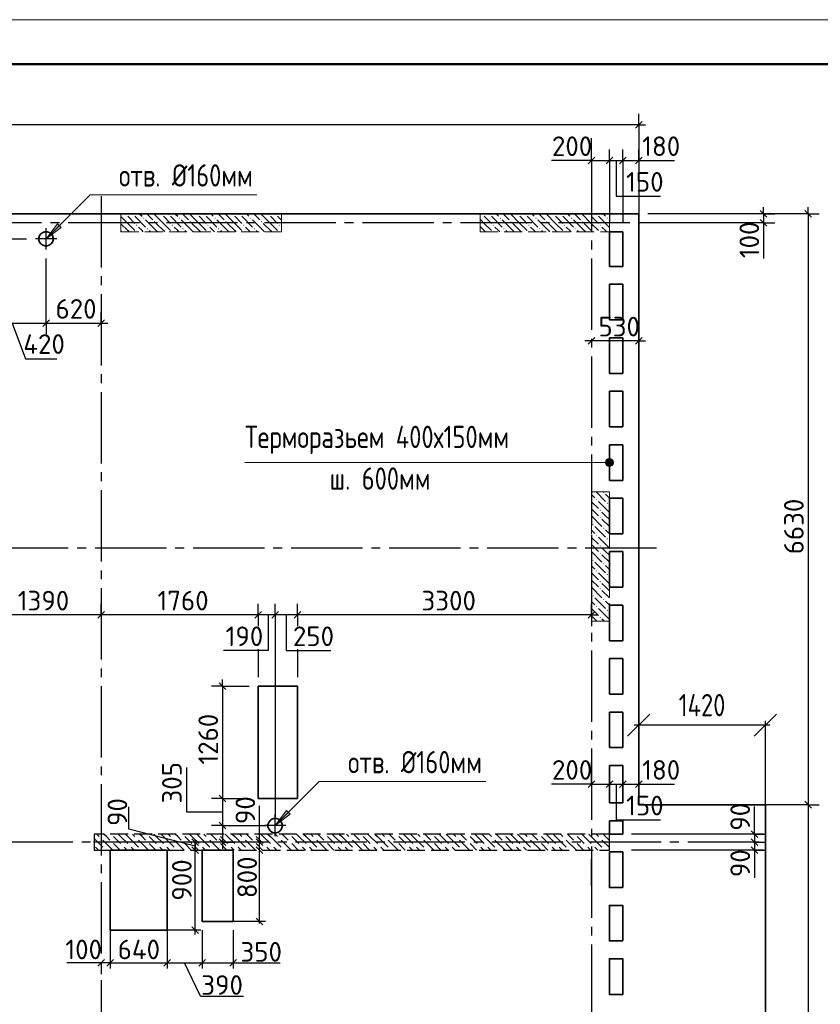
# Model space of a CAD drawing. Header units: millimetres. Extents: x 40580 to 1930067, y -240640 to 81020.
# Tile 151 of 256: x 598929 to 607911, y -191975 to -180924. Entities that reach past the tile are written whole.
import ezdxf

# ---------------------------------------------------------------- set-up
doc = ezdxf.new("R2010")
doc.units = ezdxf.units.MM
for name, pattern in [('______2', [270, 200, -70]), ('______5', [1100, 800, -100, 100, -100]), ('CENTER', [2, 1.25, -0.25, 0.25, -0.25])]:
    doc.linetypes.add(name, pattern=pattern)
for name, color, linetype, lineweight in [('Standard', 7, 'Continuous', 25), ('ЖБ Перекрытие верхний уровень', 7, 'Continuous', 35), ('ОСИ', 7, 'CENTER', 15), ('Примечания', 7, 'Continuous', 13)]:
    doc.layers.add(name, color=color, linetype=linetype, lineweight=lineweight)
doc.layers.add('ЖБ Пилон', color=7, linetype='______2', lineweight=13, true_color=0xa0a0a0)
doc.layers.add('ЖБ Стена верхний уровень', color=7, linetype='______2', true_color=0x656565)
doc.layers.add('Размерная выноска', color=7, linetype='Continuous')
doc.layers.add('Тонкие', color=7, linetype='Continuous')
doc.styles.add('GOST 2.304', font='isocpeur.ttf', dxfattribs={"width": 0.8})
doc.styles.add('GOST 2.304-81', font='txt')
doc.styles.add('ISOCPEUR', font='isocpeur.ttf')
doc.dimstyles.new('СПДС', dxfattribs={"dimscale": 125, "dimtxt": 250, "dimasz": 250, "dimexe": 50, "dimexo": 10, "dimgap": 100, "dimtad": 1, "dimdec": 0, "dimtxsty": 'GOST 2.304-81', "dimblk": 'OBLIQUE', "dimcen": 250, "dimdle": 50, "dimadec": 0, "dimazin": 2, "dimtfac": 0.75, "dimtdec": 0, "dimtmove": 1, "dimatfit": 3, "dimfxl": 1, "dimtfill": 1, "dimtolj": 1, "dimarcsym": 1})

# ---------------------------------------------------------------- blocks, each defined once
blk = doc.blocks.new('_OBLIQUE')
at = {"color": 0, "linetype": 'ByBlock'}
blk.add_line((-0.5, -0.5), (0.5, 0.5), dxfattribs=at)
blk = doc.blocks.new('*D18289')
at = {"layer": 'Defpoints', "color": 0}
for p in [(605874, -188842), (605874, -189734), (607294, -189734)]:
    blk.add_point(p, dxfattribs=at)
at = {"layer": 'Тонкие', "color": 0, "lineweight": -2}
for p, q in [((607344, -188842), (605824, -188842)), ((605874, -189724), (605874, -188792)), ((607294, -189724), (607294, -188792))]:
    blk.add_line(p, q, dxfattribs=at)
at = {"layer": 'Тонкие', "color": 0, "lineweight": -2, "xscale": 250, "yscale": 250, "zscale": 250, "rotation": 180}
blk.add_blockref('_OBLIQUE', (605874, -188842), dxfattribs=at)
at = {"layer": 'Тонкие', "color": 0, "lineweight": -2, "xscale": 250, "yscale": 250, "zscale": 250}
blk.add_blockref('_OBLIQUE', (607294, -188842), dxfattribs=at)
at = {"layer": 'Тонкие', "color": 0, "insert": (606584, -188617), "char_height": 250, "attachment_point": 5, "style": 'GOST 2.304', "bg_fill": 3, "box_fill_scale": 1.1, "bg_fill_color": 256, "bg_fill_true_color": 13158600, "bg_fill_transparency": 0}
blk.add_mtext('\\A1;1420', dxfattribs=at)

msp = doc.modelspace()

# ---------------------------------------------------------------- hatches: boundary and pattern name
at = {"layer": 'ЖБ Пилон', "linetype": 'Continuous', "lineweight": -3, "transparency": 33554687}
for points in [[(600114.7, -183111), (600121.2, -183104.6), (600127.7, -183111), (600121.2, -183117.5)], [(600194.7, -183111), (600201.2, -183104.6), (600207.7, -183111), (600201.2, -183117.5)], [(600514.7, -183111), (600521.2, -183104.6), (600527.7, -183111), (600521.2, -183117.5)], [(600594.7, -183111), (600601.2, -183104.6), (600607.7, -183111), (600601.2, -183117.5)], [(600914.7, -183111), (600921.2, -183104.6), (600927.7, -183111), (600921.2, -183117.5)], [(600994.7, -183111), (601001.2, -183104.6), (601007.7, -183111), (601001.2, -183117.5)], [(601314.7, -183111), (601321.2, -183104.6), (601327.7, -183111), (601321.2, -183117.5)], [(601394.7, -183111), (601401.2, -183104.6), (601407.7, -183111), (601401.2, -183117.5)], [(601714.7, -183111), (601721.2, -183104.6), (601727.7, -183111), (601721.2, -183117.5)], [(601794.7, -183111), (601801.2, -183104.6), (601807.7, -183111), (601801.2, -183117.5)], [(604114.7, -183111), (604121.2, -183104.6), (604127.7, -183111), (604121.2, -183117.5)], [(604194.7, -183111), (604201.2, -183104.6), (604207.7, -183111), (604201.2, -183117.5)], [(604514.7, -183111), (604521.2, -183104.6), (604527.7, -183111), (604521.2, -183117.5)], [(604594.7, -183111), (604601.2, -183104.6), (604607.7, -183111), (604601.2, -183117.5)], [(604914.7, -183111), (604921.2, -183104.6), (604927.7, -183111), (604921.2, -183117.5)], [(604994.7, -183111), (605001.2, -183104.6), (605007.7, -183111), (605001.2, -183117.5)], [(605314.7, -183111), (605321.2, -183104.6), (605327.7, -183111), (605321.2, -183117.5)], [(605394.7, -183111), (605401.2, -183104.6), (605407.7, -183111), (605401.2, -183117.5)], [(600314.7, -183151), (600321.2, -183144.5), (600327.7, -183151), (600321.2, -183157.5)], [(600434.7, -183191.1), (600441.2, -183184.6), (600447.7, -183191.1), (600441.2, -183197.5)], [(600714.7, -183151), (600721.2, -183144.5), (600727.7, -183151), (600721.2, -183157.5)], [(600834.7, -183191.1), (600841.2, -183184.6), (600847.7, -183191.1), (600841.2, -183197.5)], [(601114.7, -183151), (601121.2, -183144.5), (601127.7, -183151), (601121.2, -183157.5)], [(601234.7, -183191.1), (601241.2, -183184.6), (601247.7, -183191.1), (601241.2, -183197.5)], [(601514.7, -183151), (601521.2, -183144.5), (601527.7, -183151), (601521.2, -183157.5)], [(601634.7, -183191.1), (601641.2, -183184.6), (601647.7, -183191.1), (601641.2, -183197.5)], [(604314.7, -183151), (604321.2, -183144.5), (604327.7, -183151), (604321.2, -183157.5)], [(604434.7, -183191.1), (604441.2, -183184.6), (604447.7, -183191.1), (604441.2, -183197.5)], [(604714.7, -183151), (604721.2, -183144.5), (604727.7, -183151), (604721.2, -183157.5)], [(604834.7, -183191.1), (604841.2, -183184.6), (604847.7, -183191.1), (604841.2, -183197.5)], [(605114.7, -183151), (605121.2, -183144.5), (605127.7, -183151), (605121.2, -183157.5)], [(605234.7, -183191.1), (605241.2, -183184.6), (605247.7, -183191.1), (605241.2, -183197.5)], [(605514.7, -183151), (605521.2, -183144.5), (605527.7, -183151), (605521.2, -183157.5)], [(600234.7, -183231), (600241.2, -183224.5), (600247.7, -183231), (600241.2, -183237.5)], [(600354.7, -183271.1), (600361.2, -183264.6), (600367.7, -183271.1), (600361.2, -183277.6)], [(600634.7, -183231), (600641.2, -183224.5), (600647.7, -183231), (600641.2, -183237.5)], [(600754.7, -183271.1), (600761.2, -183264.6), (600767.7, -183271.1), (600761.2, -183277.6)], [(601034.7, -183231), (601041.2, -183224.5), (601047.7, -183231), (601041.2, -183237.5)], [(601154.7, -183271.1), (601161.2, -183264.6), (601167.7, -183271.1), (601161.2, -183277.6)], [(601434.7, -183231), (601441.2, -183224.5), (601447.7, -183231), (601441.2, -183237.5)], [(601554.7, -183271.1), (601561.2, -183264.6), (601567.7, -183271.1), (601561.2, -183277.6)], [(601834.7, -183231), (601841.2, -183224.5), (601847.7, -183231), (601841.2, -183237.5)], [(604234.7, -183231), (604241.2, -183224.5), (604247.7, -183231), (604241.2, -183237.5)], [(604354.7, -183271.1), (604361.2, -183264.6), (604367.7, -183271.1), (604361.2, -183277.6)], [(604634.7, -183231), (604641.2, -183224.5), (604647.7, -183231), (604641.2, -183237.5)], [(604754.7, -183271.1), (604761.2, -183264.6), (604767.7, -183271.1), (604761.2, -183277.6)], [(605034.7, -183231), (605041.2, -183224.5), (605047.7, -183231), (605041.2, -183237.5)], [(605154.7, -183271.1), (605161.2, -183264.6), (605167.7, -183271.1), (605161.2, -183277.6)], [(605434.7, -183231), (605441.2, -183224.5), (605447.7, -183231), (605441.2, -183237.5)], [(605394.7, -186311), (605401.2, -186304.6), (605407.7, -186311), (605401.2, -186317.5)], [(605474.7, -186231), (605481.2, -186224.5), (605487.7, -186231), (605481.2, -186237.5)], [(605514.7, -186351), (605521.2, -186344.5), (605527.7, -186351), (605521.2, -186357.5)], [(605434.7, -186431), (605441.2, -186424.5), (605447.7, -186431), (605441.2, -186437.5)], [(605434.7, -186511), (605441.2, -186504.6), (605447.7, -186511), (605441.2, -186517.5)], [(605354.7, -186591.1), (605361.2, -186584.6), (605367.7, -186591.1), (605361.2, -186597.5)], [(605474.7, -186631), (605481.2, -186624.5), (605487.7, -186631), (605481.2, -186637.5)], [(605394.7, -186711), (605401.2, -186704.6), (605407.7, -186711), (605401.2, -186717.5)], [(605514.7, -186751), (605521.2, -186744.5), (605527.7, -186751), (605521.2, -186757.5)], [(605434.7, -186831), (605441.2, -186824.5), (605447.7, -186831), (605441.2, -186837.5)], [(605434.7, -186911), (605441.2, -186904.6), (605447.7, -186911), (605441.2, -186917.5)], [(605354.7, -186991.1), (605361.2, -186984.6), (605367.7, -186991.1), (605361.2, -186997.5)], [(605474.7, -187031), (605481.2, -187024.5), (605487.7, -187031), (605481.2, -187037.5)], [(605394.7, -187111), (605401.2, -187104.6), (605407.7, -187111), (605401.2, -187117.5)], [(605514.7, -187151), (605521.2, -187144.5), (605527.7, -187151), (605521.2, -187157.5)], [(605434.7, -187231), (605441.2, -187224.5), (605447.7, -187231), (605441.2, -187237.5)], [(605434.7, -187311), (605441.2, -187304.6), (605447.7, -187311), (605441.2, -187317.5)], [(605354.7, -187391.1), (605361.2, -187384.6), (605367.7, -187391.1), (605361.2, -187397.5)], [(605394.7, -187511), (605401.2, -187504.6), (605407.7, -187511), (605401.2, -187517.5)], [(605474.7, -187431), (605481.2, -187424.5), (605487.7, -187431), (605481.2, -187437.5)], [(605434.7, -187631), (605441.2, -187624.5), (605447.7, -187631), (605441.2, -187637.5)], [(605514.7, -187551), (605521.2, -187544.5), (605527.7, -187551), (605521.2, -187557.5)]]:
    msp.add_hatch(color=7, dxfattribs=at).paths.add_polyline_path(points, flags=16)
at = {"layer": 'Примечания', "linetype": 'Continuous', "lineweight": 13, "transparency": 33554687}
for points in [[(599394.1, -183256.9), (599224.4, -183384.2), (599351.7, -183214.5)], [(601964, -189841.9), (601794.3, -189969.2), (601921.6, -189799.5)]]:
    msp.add_hatch(color=7, dxfattribs=at).paths.add_polyline_path(points, flags=16)
for points in [[(605505.6, -185871.7), (605521.8, -185932.9), (605521.8, -185855.5)], [(605521.8, -185855.5), (605544.3, -185939.2), (605544.3, -185849.2)], [(605521.8, -185855.5), (605521.8, -185932.9), (605544.3, -185939.2)], [(605544.3, -185849.2), (605544.3, -185939.2), (605566.8, -185932.9)], [(605544.3, -185849.2), (605566.8, -185932.9), (605566.8, -185855.5)], [(605566.8, -185855.5), (605566.8, -185932.9), (605583, -185916.7)], [(605566.8, -185855.5), (605583, -185916.7), (605583, -185871.7)], [(605505.6, -185916.7), (605505.6, -185871.7), (605499.3, -185894.2)], [(605505.6, -185871.7), (605505.6, -185916.7), (605521.8, -185932.9)], [(605583, -185871.7), (605583, -185916.7), (605589.3, -185894.2)]]:
    msp.add_hatch(color=7, dxfattribs=at).paths.add_polyline_path(points)

# ---------------------------------------------------------------- linework, layer by layer
at = {"layer": 'Standard', "color": 251, "linetype": 'Continuous', "lineweight": -3, "true_color": 0x656565, "transparency": 33554687}
for p, q in [((605874.3, -182104.2), (605874.3, -181979.2)), ((605874.3, -182104.2), (605874.3, -182229.2)), ((605874.3, -182104.2), (605874.3, -183204.2)), ((605344.3, -182504.2), (605344.3, -182379.2)), ((605544.3, -182504.2), (605544.3, -182379.2)), ((605694.3, -182504.2), (605694.3, -182379.2)), ((605874.3, -182504.2), (605874.3, -182379.2)), ((605344.3, -182504.2), (605344.3, -182629.2)), ((605544.3, -182504.2), (605544.3, -182629.2)), ((605694.3, -182504.2), (605694.3, -182629.2)), ((605874.3, -182504.2), (605874.3, -182629.2)), ((605874.3, -182504.2), (605874.3, -182602.2)), ((605874.3, -182887.2), (605874.3, -183204.2)), ((607274.3, -183104.2), (605974.3, -183104.2)), ((607774.3, -183104.2), (605974.3, -183104.2)), ((607274.3, -183104.2), (607149.3, -183104.2)), ((607274.3, -183104.2), (607399.3, -183104.2)), ((607774.3, -183104.2), (607649.3, -183104.2)), ((607774.3, -183104.2), (607899.3, -183104.2)), ((607274.3, -183204.2), (605974.3, -183204.2)), ((607274.3, -183204.2), (607149.3, -183204.2)), ((607274.3, -183204.2), (607399.3, -183204.2)), ((597644.3, -183384.2), (599004.9, -183384.2)), ((599224.4, -184330.2), (599224.4, -184205.2)), ((599844.3, -184330.2), (599844.3, -184205.2)), ((599224.4, -184330.2), (599224.4, -184455.2)), ((599844.3, -184330.2), (599844.3, -184455.2)), ((599844.3, -184330.2), (599844.3, -184330.2)), ((599844.3, -187604.2), (599844.3, -187479.2)), ((601604.3, -187604.2), (601604.3, -187479.2)), ((601794.3, -187604.2), (601794.3, -187479.2)), ((602044.3, -187604.2), (602044.3, -187479.2)), ((605344.3, -187604.2), (605344.3, -187479.2)), ((599844.3, -187604.2), (599844.3, -187729.2)), ((599844.3, -187604.2), (599844.3, -187604.2)), ((601604.3, -187604.2), (601604.3, -187729.2)), ((601604.3, -187604.2), (601604.3, -187702.2)), ((601794.3, -187604.2), (601794.3, -187729.2)), ((602044.3, -187604.2), (602044.3, -187729.2)), ((605344.3, -187604.2), (605344.3, -187729.2)), ((605344.3, -187604.2), (605344.3, -187604.2)), ((601604.3, -187987.2), (601604.3, -188304.2)), ((602044.3, -187987.2), (602044.3, -188304.2)), ((601204.3, -188404.2), (601079.3, -188404.2)), ((601204.3, -188404.2), (601329.3, -188404.2)), ((601204.3, -188404.2), (601504.3, -188404.2)), ((605344.3, -189504.2), (605344.3, -189379.2)), ((605544.3, -189504.2), (605544.3, -189379.2)), ((605694.3, -189504.2), (605694.3, -189379.2)), ((605874.3, -189504.2), (605874.3, -189379.2)), ((605344.3, -189504.2), (605344.3, -189629.2)), ((605544.3, -189504.2), (605544.3, -189629.2)), ((605544.3, -189504.2), (605544.3, -189504.2)), ((605694.3, -189504.2), (605694.3, -189629.2)), ((605694.3, -189504.2), (605694.3, -189504.2)), ((605874.3, -189504.2), (605874.3, -189629.2)), ((605874.3, -189504.2), (605874.3, -189504.2)), ((601204.3, -189664.2), (601079.3, -189664.2)), ((601204.3, -189664.2), (601329.3, -189664.2)), ((601204.3, -189664.2), (601504.3, -189664.2)), ((607774.3, -189734.2), (607649.3, -189734.2)), ((607774.3, -189734.2), (607899.3, -189734.2)), ((601204.3, -189969.2), (601079.3, -189969.2)), ((601204.3, -189969.2), (601329.3, -189969.2)), ((601204.3, -189969.2), (601694.3, -189969.2)), ((607172.2, -190064.2), (607047.2, -190064.2)), ((607172.2, -190064.2), (607297.2, -190064.2)), ((601204.3, -190154.2), (601079.3, -190154.2)), ((601204.3, -190154.2), (601329.3, -190154.2)), ((607172.2, -190154.2), (607047.2, -190154.2)), ((607172.2, -190154.2), (607297.2, -190154.2)), ((607172.2, -190244.2), (607047.2, -190244.2)), ((607172.2, -190244.2), (607297.2, -190244.2)), ((605344.3, -190644.2), (605344.3, -190344.2)), ((605344.3, -190644.2), (605344.3, -190769.2)), ((601685.8, -191044.2), (601324.3, -191044.2)), ((599944.3, -191144.2), (599944.3, -191573.5)), ((600961.4, -191144.2), (600561.4, -191144.2)), ((600584.3, -191144.2), (600584.3, -191573.5)), ((600974.3, -191144.2), (600974.3, -191573.5)), ((601324.3, -191144.2), (601324.3, -191573.5)), ((599844.3, -191511), (599844.3, -191636)), ((599844.3, -191511), (599844.3, -191511))]:
    msp.add_line(p, q, dxfattribs=at)
at = {"layer": 'Standard', "color": 7, "linetype": 'Continuous', "lineweight": -3, "transparency": 33554687}
for p, q in [((605874.3, -182104.2), (590914.3, -182104.2)), ((605874.3, -182104.2), (605949.3, -182104.2)), ((605344.3, -182504.2), (605269.3, -182504.2)), ((605344.3, -182504.2), (605544.3, -182504.2)), ((605544.3, -182504.2), (605694.3, -182504.2)), ((605694.3, -182504.2), (605874.3, -182504.2)), ((605874.3, -182504.2), (605949.3, -182504.2)), ((607274.3, -183104.2), (607274.3, -183029.2)), ((607274.3, -183104.2), (607274.3, -183204.2)), ((607774.3, -183104.2), (607774.3, -183029.2)), ((607274.3, -183204.2), (607274.3, -183279.2)), ((598804.1, -184330.2), (599224.4, -184330.2)), ((599224.4, -184330.2), (599844.3, -184330.2)), ((599844.3, -184330.2), (599919.3, -184330.2)), ((605344.3, -184528.8), (605269.3, -184528.8)), ((605874.3, -184528.8), (605344.3, -184528.8)), ((605874.3, -184528.8), (605949.3, -184528.8)), ((599844.3, -187604.2), (598454.3, -187604.2)), ((601604.3, -187604.2), (599844.3, -187604.2)), ((601794.3, -187604.2), (601604.3, -187604.2)), ((602044.3, -187604.2), (601794.3, -187604.2)), ((605344.3, -187604.2), (605419.3, -187604.2)), ((601204.3, -188404.2), (601204.3, -188329.2)), ((605344.3, -189504.2), (605269.3, -189504.2)), ((605344.3, -189504.2), (605544.3, -189504.2)), ((605544.3, -189504.2), (605694.3, -189504.2)), ((605694.3, -189504.2), (605874.3, -189504.2)), ((605874.3, -189504.2), (605949.3, -189504.2)), ((601204.3, -189664.2), (601204.3, -189969.2)), ((601204.3, -189969.2), (601204.3, -190154.2)), ((607172.2, -190064.2), (607172.2, -189989.2)), ((600896.2, -190154.2), (600896.2, -190244.2)), ((601204.3, -190154.2), (601204.3, -190229.2)), ((607172.2, -190154.2), (607172.2, -190244.2)), ((607172.2, -190244.2), (607172.2, -190319.2)), ((607774.3, -190244.2), (607774.3, -198414.2)), ((599844.3, -191511), (599456.1, -191511)), ((599944.3, -191511), (599844.3, -191511)), ((599944.3, -191511), (600019.3, -191511)), ((600956.7, -191883), (600778.9, -191511)), ((601438.6, -191885.4), (600957.9, -191885.4))]:
    msp.add_line(p, q, dxfattribs=at)
at = {"layer": 'Standard', "color": 7, "linetype": 'Continuous', "lineweight": 25, "transparency": 33554687}
for p, q in [((605911.8, -182066.7), (605836.8, -182141.7)), ((605306.8, -182541.7), (605381.8, -182466.7)), ((605506.8, -182541.7), (605581.8, -182466.7)), ((605656.8, -182541.7), (605731.8, -182466.7)), ((605836.8, -182541.7), (605911.8, -182466.7)), ((607236.8, -183066.7), (607311.8, -183141.7)), ((607736.8, -183066.7), (607811.8, -183141.7)), ((607236.8, -183166.7), (607311.8, -183241.7)), ((599186.9, -184367.7), (599261.9, -184292.7)), ((599806.8, -184367.7), (599881.8, -184292.7)), ((605381.8, -184491.3), (605306.8, -184566.3)), ((605911.8, -184491.3), (605836.8, -184566.3)), ((599881.8, -187566.7), (599806.8, -187641.7)), ((601641.8, -187566.7), (601566.8, -187641.7)), ((601831.8, -187566.7), (601756.8, -187641.7)), ((602081.8, -187566.7), (602006.8, -187641.7)), ((605381.8, -187566.7), (605306.8, -187641.7)), ((601166.8, -188366.7), (601241.8, -188441.7)), ((605306.8, -189541.7), (605381.8, -189466.7)), ((605506.8, -189541.7), (605581.8, -189466.7)), ((605656.8, -189541.7), (605731.8, -189466.7)), ((605836.8, -189541.7), (605911.8, -189466.7)), ((601166.8, -189626.7), (601241.8, -189701.7)), ((607736.8, -189696.7), (607811.8, -189771.7)), ((601166.8, -189931.7), (601241.8, -190006.7)), ((607134.7, -190026.7), (607209.7, -190101.7)), ((600858.7, -190116.7), (600933.7, -190191.7)), ((601166.8, -190116.7), (601241.8, -190191.7)), ((601583.1, -190116.7), (601658.1, -190191.7)), ((607134.7, -190116.7), (607209.7, -190191.7)), ((600858.7, -190206.7), (600933.7, -190281.7)), ((601583.1, -190206.7), (601658.1, -190281.7)), ((607134.7, -190206.7), (607209.7, -190281.7)), ((601583.1, -191006.7), (601658.1, -191081.7)), ((600858.7, -191106.7), (600933.7, -191181.7)), ((599881.8, -191473.5), (599806.8, -191548.5)), ((599981.8, -191473.5), (599906.8, -191548.5)), ((600621.8, -191473.5), (600546.8, -191548.5)), ((601011.8, -191473.5), (600936.8, -191548.5)), ((601361.8, -191473.5), (601286.8, -191548.5))]:
    msp.add_line(p, q, dxfattribs=at)
at = {"layer": 'Standard', "color": 8, "linetype": '______5', "lineweight": -3, "transparency": 33554687}
for p, q in [((599224.4, -183503.7), (599224.4, -183264.7)), ((599343.9, -183384.2), (599104.9, -183384.2)), ((601794.3, -190088.7), (601794.3, -189849.7)), ((601913.8, -189969.2), (601674.8, -189969.2))]:
    msp.add_line(p, q, dxfattribs=at)
at = {"layer": 'Standard', "color": 7, "linetype": 'Continuous', "lineweight": 13, "transparency": 33554687}
msp.add_lwpolyline([(583520.3, -240324.2), (625520.3, -240324.2), (625520.3, -180924.2), (583520.3, -180924.2), (583520.3, -240324.2)], close=True, dxfattribs=at)
at = {"layer": 'Standard', "color": 7, "linetype": 'Continuous', "lineweight": 50, "transparency": 33554687}
msp.add_lwpolyline([(585520.3, -181424.2), (625020.3, -181424.2), (625020.3, -239824.2), (585520.3, -239824.2), (585520.3, -181424.2)], close=True, dxfattribs=at)
at = {"layer": 'Standard', "color": 251, "linetype": 'Continuous', "lineweight": -3, "true_color": 0x656565, "transparency": 33554687}
for points in [[(605344.3, -182504.2), (605344.3, -182487.2), (605344.3, -182487.2), (605344.3, -182451.1), (605344.3, -182451.1), (605344.3, -182254.4)], [(605544.3, -182504.2), (605544.3, -182812.9), (605544.3, -182812.9), (605544.3, -183204.2)], [(605694.3, -182504.2), (605694.3, -182885), (605694.3, -182885), (605694.3, -183204.2)], [(599224.4, -184330.2), (599224.4, -184313.2), (599224.4, -184313.2), (599224.4, -184129.1), (599224.4, -184129.1), (599224.4, -183603.7)], [(601794.3, -187604.2), (601794.3, -187716), (601794.3, -187716), (601794.3, -187880), (601794.3, -187880), (601794.3, -189869.2)], [(602044.3, -187604.2), (602044.3, -187696), (602044.3, -187696), (602044.3, -187702.3)], [(605344.3, -189504.2), (605344.3, -189487.2), (605344.3, -189487.2), (605344.3, -189289.4), (605344.3, -189289.4), (605344.3, -189254.4)], [(607774.3, -189734.2), (607757.3, -189734.2), (607757.3, -189734.2), (605974.3, -189734.2)], [(607274.3, -190064.2), (607257.3, -190064.2), (607257.3, -190064.2), (605794.3, -190064.2)], [(601204.3, -190154.2), (601187.3, -190154.2), (601187.3, -190154.2), (599757.5, -190154.2)], [(607172.2, -190154.2), (607155.2, -190154.2), (607155.2, -190154.2), (606880.3, -190154.2)], [(607274.3, -190244.2), (607257.3, -190244.2), (607257.3, -190244.2), (605794.3, -190244.2)]]:
    msp.add_lwpolyline(points, dxfattribs=at)
at = {"layer": 'Standard', "color": 7, "linetype": 'Continuous', "lineweight": -3, "transparency": 33554687}
for points in [[(607774.3, -183104.2), (607774.3, -187021), (607774.3, -187021), (607774.3, -190244.2)], [(605344.3, -187604.2), (603185.6, -187604.2), (603185.6, -187604.2), (603111.9, -187604.2), (603111.9, -187604.2), (602839.1, -187604.2), (602839.1, -187604.2), (602044.3, -187604.2)], [(601204.3, -188404.2), (601204.3, -189380.8), (601204.3, -189380.8), (601204.3, -189664.2)], [(607172.2, -190064.2), (607172.2, -190117), (607172.2, -190117), (607172.2, -190154.2)]]:
    msp.add_lwpolyline(points, dxfattribs=at)
at = {"layer": 'ЖБ Перекрытие верхний уровень', "transparency": 33554687}
for p, q in [((605874.3, -183104.2), (592444.3, -183104.2)), ((605874.3, -189734.2), (605874.3, -183104.2)), ((599167.4, -183327.1), (599152.6, -183347.6)), ((599187.8, -183312.3), (599167.4, -183327.1)), ((599211.8, -183304.5), (599187.8, -183312.3)), ((599237.1, -183304.5), (599211.8, -183304.5)), ((599261.1, -183312.3), (599237.1, -183304.5)), ((599281.5, -183327.1), (599261.1, -183312.3)), ((599296.3, -183347.6), (599281.5, -183327.1)), ((605544.3, -183694.2), (605544.3, -183304.2)), ((605544.3, -183304.2), (605694.3, -183304.2)), ((605694.3, -183304.2), (605694.3, -183694.2)), ((599152.6, -183347.6), (599144.8, -183371.6)), ((599144.8, -183371.6), (599144.8, -183396.8)), ((599144.8, -183396.8), (599152.6, -183420.8)), ((599152.6, -183420.8), (599167.4, -183441.2)), ((599281.5, -183441.2), (599296.3, -183420.8)), ((599304.1, -183371.6), (599296.3, -183347.6)), ((599296.3, -183420.8), (599304.1, -183396.8)), ((599304.1, -183396.8), (599304.1, -183371.6)), ((599167.4, -183441.2), (599187.8, -183456.1)), ((599187.8, -183456.1), (599211.8, -183463.9)), ((599211.8, -183463.9), (599237.1, -183463.9)), ((599237.1, -183463.9), (599261.1, -183456.1)), ((599261.1, -183456.1), (599281.5, -183441.2)), ((605694.3, -183694.2), (605544.3, -183694.2)), ((605544.3, -184294.2), (605544.3, -183894.2)), ((605544.3, -183894.2), (605694.3, -183894.2)), ((605694.3, -183894.2), (605694.3, -184294.2)), ((605694.3, -184294.2), (605544.3, -184294.2)), ((605544.3, -184894.2), (605544.3, -184494.2)), ((605544.3, -184494.2), (605694.3, -184494.2)), ((605694.3, -184494.2), (605694.3, -184894.2)), ((605694.3, -184894.2), (605544.3, -184894.2)), ((605544.3, -185494.2), (605544.3, -185094.2)), ((605544.3, -185094.2), (605694.3, -185094.2)), ((605694.3, -185094.2), (605694.3, -185494.2)), ((605694.3, -185494.2), (605544.3, -185494.2)), ((605544.3, -186094.2), (605544.3, -185694.2)), ((605544.3, -185694.2), (605694.3, -185694.2)), ((605694.3, -185694.2), (605694.3, -186094.2)), ((605694.3, -186094.2), (605544.3, -186094.2)), ((605544.3, -186694.2), (605544.3, -186294.2)), ((605544.3, -186294.2), (605694.3, -186294.2)), ((605694.3, -186294.2), (605694.3, -186694.2)), ((605694.3, -186694.2), (605544.3, -186694.2)), ((605544.3, -187294.2), (605544.3, -186894.2)), ((605544.3, -186894.2), (605694.3, -186894.2)), ((605694.3, -186894.2), (605694.3, -187294.2)), ((605694.3, -187294.2), (605544.3, -187294.2)), ((605544.3, -187894.2), (605544.3, -187494.2)), ((605544.3, -187494.2), (605694.3, -187494.2)), ((605694.3, -187494.2), (605694.3, -187894.2)), ((605694.3, -187894.2), (605544.3, -187894.2)), ((605544.3, -188494.2), (605544.3, -188094.2)), ((605544.3, -188094.2), (605694.3, -188094.2)), ((605694.3, -188094.2), (605694.3, -188494.2)), ((602044.3, -188404.2), (601604.3, -188404.2)), ((601604.3, -188404.2), (601604.3, -189664.2)), ((602044.3, -189664.2), (602044.3, -188404.2)), ((605694.3, -188494.2), (605544.3, -188494.2)), ((605544.3, -189094.2), (605544.3, -188694.2)), ((605544.3, -188694.2), (605694.3, -188694.2)), ((605694.3, -188694.2), (605694.3, -189094.2)), ((605694.3, -189094.2), (605544.3, -189094.2)), ((605544.3, -189714.2), (605544.3, -189294.2)), ((605544.3, -189294.2), (605694.3, -189294.2)), ((605694.3, -189294.2), (605694.3, -189714.2)), ((601604.3, -189664.2), (601944.3, -189664.2)), ((601944.3, -189664.2), (602044.3, -189664.2)), ((605694.3, -189714.2), (605544.3, -189714.2)), ((601722.4, -189932.6), (601714.6, -189956.6)), ((601714.6, -189956.6), (601714.6, -189981.8)), ((601737.2, -189912.2), (601722.4, -189932.6)), ((601757.7, -189897.3), (601737.2, -189912.2)), ((601781.7, -189889.5), (601757.7, -189897.3)), ((601806.9, -189889.5), (601781.7, -189889.5)), ((601830.9, -189897.3), (601806.9, -189889.5)), ((601851.3, -189912.2), (601830.9, -189897.3)), ((601866.1, -189932.6), (601851.3, -189912.2)), ((601874, -189956.6), (601866.1, -189932.6)), ((601874, -189981.8), (601874, -189956.6)), ((605544.3, -190064.2), (605544.3, -189914.2)), ((605544.3, -189914.2), (605694.3, -189914.2)), ((605694.3, -189914.2), (605694.3, -190064.2)), ((601714.6, -189981.8), (601722.4, -190005.8)), ((601722.4, -190005.8), (601737.2, -190026.2)), ((601737.2, -190026.2), (601757.7, -190041.1)), ((601757.7, -190041.1), (601781.7, -190048.9)), ((601781.7, -190048.9), (601806.9, -190048.9)), ((601806.9, -190048.9), (601830.9, -190041.1)), ((601830.9, -190041.1), (601851.3, -190026.2)), ((601851.3, -190026.2), (601866.1, -190005.8)), ((601866.1, -190005.8), (601874, -189981.8)), ((605694.3, -190064.2), (605544.3, -190064.2))]:
    msp.add_line(p, q, dxfattribs=at)
for points in [[(600584.3, -190244.2), (599944.3, -190244.2), (599944.3, -191144.2), (600584.3, -191144.2)], [(605694.3, -190664.2), (605694.3, -190264.2), (605544.3, -190264.2), (605544.3, -190664.2)], [(605694.3, -191264.2), (605694.3, -190864.2), (605544.3, -190864.2), (605544.3, -191264.2)], [(605694.3, -191864.2), (605694.3, -191464.2), (605544.3, -191464.2), (605544.3, -191864.2)]]:
    msp.add_lwpolyline(points, close=True, dxfattribs=at)
at = {"layer": 'ЖБ Перекрытие верхний уровень', "transparency": 33554687, "extrusion": (0, 0, -1)}
msp.add_lwpolyline([(-601324.3, -190244.2), (-601324.3, -191044.2), (-600974.3, -191044.2), (-600974.3, -190244.2)], close=True, dxfattribs=at)
at = {"layer": 'ЖБ Пилон', "color": 253, "linetype": '______2', "lineweight": 13, "true_color": 0xa0a0a0, "transparency": 33554687}
for p, q in [((601864.3, -183104.2), (600064.3, -183104.2)), ((600064.3, -183104.2), (600064.3, -183304.2)), ((601864.3, -183304.2), (601864.3, -183104.2)), ((605544.3, -183104.2), (604094.3, -183104.2)), ((604094.3, -183104.2), (604094.3, -183304.2)), ((605544.3, -183304.2), (605544.3, -183104.2)), ((600064.3, -183304.2), (601864.3, -183304.2)), ((604094.3, -183304.2), (605544.3, -183304.2)), ((605344.3, -186224.2), (605344.3, -187674.2)), ((605544.3, -186224.2), (605344.3, -186224.2)), ((605544.3, -187674.2), (605544.3, -186224.2)), ((605344.3, -187674.2), (605544.3, -187674.2))]:
    msp.add_line(p, q, dxfattribs=at)
at = {"layer": 'ЖБ Пилон', "color": 9, "linetype": 'Continuous', "lineweight": -3, "true_color": 0xc7c7c7, "transparency": 33554687}
for p, q in [((600274.4, -183104.2), (600301.2, -183131)), ((600354.4, -183104.2), (600421.2, -183171.1)), ((600541.2, -183211), (600434.4, -183104.2)), ((600674.4, -183104.2), (600701.2, -183131)), ((600754.4, -183104.2), (600821.2, -183171.1)), ((600941.2, -183211), (600834.4, -183104.2)), ((601074.4, -183104.2), (601101.2, -183131)), ((601154.4, -183104.2), (601221.2, -183171.1)), ((601341.2, -183211), (601234.4, -183104.2)), ((601474.4, -183104.2), (601501.2, -183131)), ((601554.4, -183104.2), (601621.2, -183171.1)), ((601741.2, -183211), (601634.4, -183104.2)), ((604274.4, -183104.2), (604301.2, -183131)), ((604354.4, -183104.2), (604421.2, -183171.1)), ((604541.2, -183211), (604434.4, -183104.2)), ((604674.4, -183104.2), (604701.2, -183131)), ((604754.4, -183104.2), (604821.2, -183171.1)), ((604941.2, -183211), (604834.4, -183104.2)), ((605074.4, -183104.2), (605101.2, -183131)), ((605154.4, -183104.2), (605221.2, -183171.1)), ((605341.2, -183211), (605234.4, -183104.2)), ((605474.4, -183104.2), (605501.2, -183131)), ((600141.2, -183211), (600064.3, -183134.1)), ((600064.3, -183214.1), (600141.2, -183291.1)), ((600141.2, -183131), (600221.2, -183211)), ((600141.2, -183211), (600221.2, -183291.1)), ((600221.2, -183131), (600341.2, -183251)), ((600461.2, -183291.1), (600341.2, -183171.1)), ((600461.2, -183211), (600541.2, -183291.1)), ((600541.2, -183131), (600621.2, -183211)), ((600541.2, -183211), (600621.2, -183291.1)), ((600621.2, -183131), (600741.2, -183251)), ((600861.2, -183291.1), (600741.2, -183171.1)), ((600861.2, -183211), (600941.2, -183291.1)), ((600941.2, -183131), (601021.2, -183211)), ((600941.2, -183211), (601021.2, -183291.1)), ((601021.2, -183131), (601141.2, -183251)), ((601261.2, -183291.1), (601141.2, -183171.1)), ((601261.2, -183211), (601341.2, -183291.1)), ((601341.2, -183131), (601421.2, -183211)), ((601341.2, -183211), (601421.2, -183291.1)), ((601421.2, -183131), (601541.2, -183251)), ((601661.2, -183291.1), (601541.2, -183171.1)), ((601661.2, -183211), (601741.2, -183291.1)), ((601741.2, -183131), (601821.2, -183211)), ((601741.2, -183211), (601821.2, -183291.1)), ((601821.2, -183131), (601864.3, -183174.1)), ((604141.2, -183211), (604094.3, -183164.1)), ((604141.2, -183131), (604221.2, -183211)), ((604141.2, -183211), (604221.2, -183291.1)), ((604221.2, -183131), (604341.2, -183251)), ((604461.2, -183291.1), (604341.2, -183171.1)), ((604461.2, -183211), (604541.2, -183291.1)), ((604541.2, -183131), (604621.2, -183211)), ((604541.2, -183211), (604621.2, -183291.1)), ((604621.2, -183131), (604741.2, -183251)), ((604861.2, -183291.1), (604741.2, -183171.1)), ((604861.2, -183211), (604941.2, -183291.1)), ((604941.2, -183131), (605021.2, -183211)), ((604941.2, -183211), (605021.2, -183291.1)), ((605021.2, -183131), (605141.2, -183251)), ((605261.2, -183291.1), (605141.2, -183171.1)), ((605261.2, -183211), (605341.2, -183291.1)), ((605341.2, -183131), (605421.2, -183211)), ((605341.2, -183211), (605421.2, -183291.1)), ((605421.2, -183131), (605541.2, -183251)), ((605544.3, -183174.1), (605541.2, -183171.1)), ((600064.3, -183294.1), (600074.4, -183304.2)), ((600141.2, -183291.1), (600154.4, -183304.2)), ((600301.2, -183291.1), (600261.2, -183251)), ((600314.4, -183304.2), (600301.2, -183291.1)), ((600381.2, -183291.1), (600394.4, -183304.2)), ((600461.2, -183291.1), (600474.4, -183304.2)), ((600541.2, -183291.1), (600554.4, -183304.2)), ((600701.2, -183291.1), (600661.2, -183251)), ((600714.4, -183304.2), (600701.2, -183291.1)), ((600781.2, -183291.1), (600794.4, -183304.2)), ((600861.2, -183291.1), (600874.4, -183304.2)), ((600941.2, -183291.1), (600954.4, -183304.2)), ((601101.2, -183291.1), (601061.2, -183251)), ((601114.4, -183304.2), (601101.2, -183291.1)), ((601181.2, -183291.1), (601194.4, -183304.2)), ((601261.2, -183291.1), (601274.4, -183304.2)), ((601341.2, -183291.1), (601354.4, -183304.2)), ((601501.2, -183291.1), (601461.2, -183251)), ((601514.4, -183304.2), (601501.2, -183291.1)), ((601581.2, -183291.1), (601594.4, -183304.2)), ((601661.2, -183291.1), (601674.4, -183304.2)), ((601741.2, -183291.1), (601754.4, -183304.2)), ((601864.3, -183254.1), (601861.2, -183251)), ((604094.3, -183244.1), (604141.2, -183291.1)), ((604141.2, -183291.1), (604154.4, -183304.2)), ((604301.2, -183291.1), (604261.2, -183251)), ((604314.4, -183304.2), (604301.2, -183291.1)), ((604381.2, -183291.1), (604394.4, -183304.2)), ((604461.2, -183291.1), (604474.4, -183304.2)), ((604541.2, -183291.1), (604554.4, -183304.2)), ((604701.2, -183291.1), (604661.2, -183251)), ((604714.4, -183304.2), (604701.2, -183291.1)), ((604781.2, -183291.1), (604794.4, -183304.2)), ((604861.2, -183291.1), (604874.4, -183304.2)), ((604941.2, -183291.1), (604954.4, -183304.2)), ((605101.2, -183291.1), (605061.2, -183251)), ((605114.4, -183304.2), (605101.2, -183291.1)), ((605181.2, -183291.1), (605194.4, -183304.2)), ((605261.2, -183291.1), (605274.4, -183304.2)), ((605341.2, -183291.1), (605354.4, -183304.2)), ((605501.2, -183291.1), (605461.2, -183251)), ((605514.4, -183304.2), (605501.2, -183291.1)), ((605381.2, -186291.1), (605344.3, -186254.1)), ((605394.4, -186224.2), (605501.2, -186331)), ((605501.2, -186251), (605544.3, -186294.1)), ((605344.3, -186334.1), (605421.2, -186411)), ((605344.3, -186414.1), (605421.2, -186491.1)), ((605421.2, -186331), (605541.2, -186451)), ((605544.3, -186374.1), (605541.2, -186371.1)), ((605344.3, -186494.1), (605461.2, -186611)), ((605501.2, -186491.1), (605461.2, -186451)), ((605461.2, -186531), (605544.3, -186614.1)), ((605541.2, -186531), (605501.2, -186491.1)), ((605381.2, -186611), (605501.2, -186731)), ((605381.2, -186691.1), (605344.3, -186654.1)), ((605344.3, -186734.1), (605421.2, -186811)), ((605421.2, -186731), (605541.2, -186851)), ((605501.2, -186651), (605544.3, -186694.1)), ((605344.3, -186814.1), (605421.2, -186891.1)), ((605501.2, -186891.1), (605461.2, -186851)), ((605544.3, -186774.1), (605541.2, -186771.1)), ((605344.3, -186894.1), (605461.2, -187011)), ((605461.2, -186931), (605544.3, -187014.1)), ((605541.2, -186931), (605501.2, -186891.1)), ((605381.2, -187091.1), (605344.3, -187054.1)), ((605381.2, -187011), (605501.2, -187131)), ((605501.2, -187051), (605544.3, -187094.1)), ((605344.3, -187134.1), (605421.2, -187211)), ((605421.2, -187131), (605541.2, -187251)), ((605544.3, -187174.1), (605541.2, -187171.1)), ((605344.3, -187214.1), (605421.2, -187291.1)), ((605344.3, -187294.1), (605461.2, -187411)), ((605501.2, -187291.1), (605461.2, -187251)), ((605541.2, -187331), (605501.2, -187291.1)), ((605381.2, -187411), (605501.2, -187531)), ((605461.2, -187331), (605544.3, -187414.1)), ((605381.2, -187491.1), (605344.3, -187454.1)), ((605501.2, -187451), (605544.3, -187494.1)), ((605344.3, -187534.1), (605421.2, -187611)), ((605344.3, -187614.1), (605404.4, -187674.2)), ((605421.2, -187531), (605541.2, -187651)), ((605544.3, -187574.1), (605541.2, -187571.1)), ((605484.4, -187674.2), (605461.2, -187651))]:
    msp.add_line(p, q, dxfattribs=at)
at = {"layer": 'ЖБ Стена верхний уровень', "color": 251, "linetype": '______2', "lineweight": -3, "true_color": 0x656565, "transparency": 33554687}
for p, q in [((605544.3, -190064.2), (599764.3, -190064.2)), ((599764.3, -190064.2), (599764.3, -190244.2)), ((605544.3, -190244.2), (605544.3, -190064.2)), ((599764.3, -190244.2), (605544.3, -190244.2))]:
    msp.add_line(p, q, dxfattribs=at)
at = {"layer": 'ЖБ Стена верхний уровень', "color": 9, "linetype": 'Continuous', "lineweight": -3, "true_color": 0xc7c7c7, "transparency": 33554687}
for p, q in [((599794.4, -190064.2), (599821.2, -190091.1)), ((599901.2, -190091.1), (599874.4, -190064.2)), ((600061.2, -190091.1), (600034.4, -190064.2)), ((600114.4, -190064.2), (600141.2, -190091.1)), ((600194.4, -190064.2), (600221.2, -190091.1)), ((600301.2, -190091.1), (600274.4, -190064.2)), ((600461.2, -190091.1), (600434.4, -190064.2)), ((600514.4, -190064.2), (600541.2, -190091.1)), ((600594.4, -190064.2), (600621.2, -190091.1)), ((600701.2, -190091.1), (600674.4, -190064.2)), ((600861.2, -190091.1), (600834.4, -190064.2)), ((600914.4, -190064.2), (600941.2, -190091.1)), ((600994.4, -190064.2), (601021.2, -190091.1)), ((601101.2, -190091.1), (601074.4, -190064.2)), ((601261.2, -190091.1), (601234.4, -190064.2)), ((601314.4, -190064.2), (601341.2, -190091.1)), ((601394.4, -190064.2), (601421.2, -190091.1)), ((601501.2, -190091.1), (601474.4, -190064.2)), ((601661.2, -190091.1), (601634.4, -190064.2)), ((601714.4, -190064.2), (601741.2, -190091.1)), ((601794.4, -190064.2), (601821.2, -190091.1)), ((601901.2, -190091.1), (601874.4, -190064.2)), ((602061.2, -190091.1), (602034.4, -190064.2)), ((602114.4, -190064.2), (602141.2, -190091.1)), ((602194.4, -190064.2), (602221.2, -190091.1)), ((602301.2, -190091.1), (602274.4, -190064.2)), ((602461.2, -190091.1), (602434.4, -190064.2)), ((602514.4, -190064.2), (602541.2, -190091.1)), ((602594.4, -190064.2), (602621.2, -190091.1)), ((602701.2, -190091.1), (602674.4, -190064.2)), ((602861.2, -190091.1), (602834.4, -190064.2)), ((602914.4, -190064.2), (602941.2, -190091.1)), ((602994.4, -190064.2), (603021.2, -190091.1)), ((603101.2, -190091.1), (603074.4, -190064.2)), ((603261.2, -190091.1), (603234.4, -190064.2)), ((603314.4, -190064.2), (603341.2, -190091.1)), ((603394.4, -190064.2), (603421.2, -190091.1)), ((603501.2, -190091.1), (603474.4, -190064.2)), ((603661.2, -190091.1), (603634.4, -190064.2)), ((603714.4, -190064.2), (603741.2, -190091.1)), ((603794.4, -190064.2), (603821.2, -190091.1)), ((603901.2, -190091.1), (603874.4, -190064.2)), ((604061.2, -190091.1), (604034.4, -190064.2)), ((604114.4, -190064.2), (604141.2, -190091.1)), ((604194.4, -190064.2), (604221.2, -190091.1)), ((604301.2, -190091.1), (604274.4, -190064.2)), ((604461.2, -190091.1), (604434.4, -190064.2)), ((604514.4, -190064.2), (604541.2, -190091.1)), ((604594.4, -190064.2), (604621.2, -190091.1)), ((604701.2, -190091.1), (604674.4, -190064.2)), ((604861.2, -190091.1), (604834.4, -190064.2)), ((604914.4, -190064.2), (604941.2, -190091.1)), ((604994.4, -190064.2), (605021.2, -190091.1)), ((605101.2, -190091.1), (605074.4, -190064.2)), ((605261.2, -190091.1), (605234.4, -190064.2)), ((605314.4, -190064.2), (605341.2, -190091.1)), ((605394.4, -190064.2), (605421.2, -190091.1)), ((605501.2, -190091.1), (605474.4, -190064.2)), ((599764.3, -190114.1), (599861.2, -190211)), ((599861.2, -190131), (599974.4, -190244.2)), ((599941.2, -190131), (599901.2, -190091.1)), ((599981.2, -190091.1), (600061.2, -190171.1)), ((599981.2, -190171.1), (600054.4, -190244.2)), ((600061.2, -190091.1), (600141.2, -190171.1)), ((600141.2, -190091.1), (600261.2, -190211)), ((600261.2, -190131), (600374.4, -190244.2)), ((600341.2, -190131), (600301.2, -190091.1)), ((600381.2, -190091.1), (600461.2, -190171.1)), ((600381.2, -190171.1), (600454.4, -190244.2)), ((600461.2, -190091.1), (600541.2, -190171.1)), ((600541.2, -190091.1), (600661.2, -190211)), ((600661.2, -190131), (600774.4, -190244.2)), ((600741.2, -190131), (600701.2, -190091.1)), ((600781.2, -190091.1), (600861.2, -190171.1)), ((600781.2, -190171.1), (600854.4, -190244.2)), ((600861.2, -190091.1), (600941.2, -190171.1)), ((600941.2, -190091.1), (601061.2, -190211)), ((601061.2, -190131), (601174.4, -190244.2)), ((601141.2, -190131), (601101.2, -190091.1)), ((601181.2, -190091.1), (601261.2, -190171.1)), ((601181.2, -190171.1), (601254.4, -190244.2)), ((601261.2, -190091.1), (601341.2, -190171.1)), ((601341.2, -190091.1), (601461.2, -190211)), ((601461.2, -190131), (601574.4, -190244.2)), ((601541.2, -190131), (601501.2, -190091.1)), ((601581.2, -190091.1), (601661.2, -190171.1)), ((601581.2, -190171.1), (601654.4, -190244.2)), ((601661.2, -190091.1), (601741.2, -190171.1)), ((601741.2, -190091.1), (601861.2, -190211)), ((601861.2, -190131), (601974.4, -190244.2)), ((601941.2, -190131), (601901.2, -190091.1)), ((601981.2, -190091.1), (602061.2, -190171.1)), ((601981.2, -190171.1), (602054.4, -190244.2)), ((602061.2, -190091.1), (602141.2, -190171.1)), ((602141.2, -190091.1), (602261.2, -190211)), ((602261.2, -190131), (602374.4, -190244.2)), ((602341.2, -190131), (602301.2, -190091.1)), ((602381.2, -190091.1), (602461.2, -190171.1)), ((602381.2, -190171.1), (602454.4, -190244.2)), ((602461.2, -190091.1), (602541.2, -190171.1)), ((602541.2, -190091.1), (602661.2, -190211)), ((602661.2, -190131), (602774.4, -190244.2)), ((602741.2, -190131), (602701.2, -190091.1)), ((602781.2, -190091.1), (602861.2, -190171.1)), ((602781.2, -190171.1), (602854.4, -190244.2)), ((602861.2, -190091.1), (602941.2, -190171.1)), ((602941.2, -190091.1), (603061.2, -190211)), ((603061.2, -190131), (603174.4, -190244.2)), ((603141.2, -190131), (603101.2, -190091.1)), ((603181.2, -190091.1), (603261.2, -190171.1)), ((603181.2, -190171.1), (603254.4, -190244.2)), ((603261.2, -190091.1), (603341.2, -190171.1)), ((603341.2, -190091.1), (603461.2, -190211)), ((603461.2, -190131), (603574.4, -190244.2)), ((603541.2, -190131), (603501.2, -190091.1)), ((603581.2, -190091.1), (603661.2, -190171.1)), ((603581.2, -190171.1), (603654.4, -190244.2)), ((603661.2, -190091.1), (603741.2, -190171.1)), ((603741.2, -190091.1), (603861.2, -190211)), ((603861.2, -190131), (603974.4, -190244.2)), ((603941.2, -190131), (603901.2, -190091.1)), ((603981.2, -190091.1), (604061.2, -190171.1)), ((603981.2, -190171.1), (604054.4, -190244.2)), ((604061.2, -190091.1), (604141.2, -190171.1)), ((604141.2, -190091.1), (604261.2, -190211)), ((604261.2, -190131), (604374.4, -190244.2)), ((604341.2, -190131), (604301.2, -190091.1)), ((604381.2, -190091.1), (604461.2, -190171.1)), ((604381.2, -190171.1), (604454.4, -190244.2)), ((604461.2, -190091.1), (604541.2, -190171.1)), ((604541.2, -190091.1), (604661.2, -190211)), ((604661.2, -190131), (604774.4, -190244.2)), ((604741.2, -190131), (604701.2, -190091.1)), ((604781.2, -190091.1), (604861.2, -190171.1)), ((604781.2, -190171.1), (604854.4, -190244.2)), ((604861.2, -190091.1), (604941.2, -190171.1)), ((604941.2, -190091.1), (605061.2, -190211)), ((605061.2, -190131), (605174.4, -190244.2)), ((605141.2, -190131), (605101.2, -190091.1)), ((605181.2, -190091.1), (605261.2, -190171.1)), ((605181.2, -190171.1), (605254.4, -190244.2)), ((605261.2, -190091.1), (605341.2, -190171.1)), ((605341.2, -190091.1), (605461.2, -190211)), ((605461.2, -190131), (605544.3, -190214.1)), ((605541.2, -190131), (605501.2, -190091.1)), ((599781.2, -190211), (599814.4, -190244.2)), ((600134.4, -190244.2), (600101.2, -190211)), ((600181.2, -190211), (600214.4, -190244.2)), ((600534.4, -190244.2), (600501.2, -190211)), ((600581.2, -190211), (600614.4, -190244.2)), ((600934.4, -190244.2), (600901.2, -190211)), ((600981.2, -190211), (601014.4, -190244.2)), ((601334.4, -190244.2), (601301.2, -190211)), ((601381.2, -190211), (601414.4, -190244.2)), ((601734.4, -190244.2), (601701.2, -190211)), ((601781.2, -190211), (601814.4, -190244.2)), ((602134.4, -190244.2), (602101.2, -190211)), ((602181.2, -190211), (602214.4, -190244.2)), ((602534.4, -190244.2), (602501.2, -190211)), ((602581.2, -190211), (602614.4, -190244.2)), ((602934.4, -190244.2), (602901.2, -190211)), ((602981.2, -190211), (603014.4, -190244.2)), ((603334.4, -190244.2), (603301.2, -190211)), ((603381.2, -190211), (603414.4, -190244.2)), ((603734.4, -190244.2), (603701.2, -190211)), ((603781.2, -190211), (603814.4, -190244.2)), ((604134.4, -190244.2), (604101.2, -190211)), ((604181.2, -190211), (604214.4, -190244.2)), ((604534.4, -190244.2), (604501.2, -190211)), ((604581.2, -190211), (604614.4, -190244.2)), ((604934.4, -190244.2), (604901.2, -190211)), ((604981.2, -190211), (605014.4, -190244.2)), ((605334.4, -190244.2), (605301.2, -190211)), ((605381.2, -190211), (605414.4, -190244.2))]:
    msp.add_line(p, q, dxfattribs=at)
at = {"layer": 'ОСИ', "color": 8, "linetype": '______5', "lineweight": -3, "transparency": 33554687}
for p, q in [((605344.3, -182504.2), (605344.3, -233224.2)), ((599844.3, -182904.2), (599844.3, -233224.2)), ((606874.3, -183204.2), (588120.3, -183204.2)), ((606074.3, -186854.2), (588120.3, -186854.2)), ((607224.3, -190154.2), (588120.3, -190154.2))]:
    msp.add_line(p, q, dxfattribs=at)
at = {"layer": 'Примечания', "color": 7, "linetype": 'Continuous', "lineweight": 13, "transparency": 33554687}
for p, q in [((599224.4, -183384.2), (599351.7, -183214.5)), ((599351.7, -183214.5), (599394.1, -183256.9)), ((599394.1, -183256.9), (599224.4, -183384.2)), ((599372.9, -183235.7), (599383.5, -183225.1)), ((599224.4, -183384.2), (599224.4, -183384.2)), ((599224.4, -183384.2), (599224.4, -183384.2)), ((599224.4, -183384.2), (599224.4, -183384.2)), ((605544.3, -185849.2), (605544.3, -185849.2)), ((601456.5, -185894.2), (605544.3, -185894.2)), ((605499.3, -185894.2), (605499.3, -185894.2)), ((605544.3, -185939.2), (605544.3, -185939.2)), ((605589.3, -185894.2), (605589.3, -185894.2)), ((601794.3, -189969.2), (601921.6, -189799.5)), ((601964, -189841.9), (601794.3, -189969.2)), ((601921.6, -189799.5), (601964, -189841.9)), ((601942.8, -189820.7), (601953.4, -189810.1)), ((601794.3, -189969.2), (601794.3, -189969.2)), ((601794.3, -189969.2), (601794.3, -189969.2)), ((601794.3, -189969.2), (601794.3, -189969.2))]:
    msp.add_line(p, q, dxfattribs=at)
for points in [[(599224.4, -183384.2), (599720.2, -182888.4), (601588.4, -182888.4)], [(601794.3, -189969.2), (602290, -189473.4), (604158.2, -189473.4)]]:
    msp.add_lwpolyline(points, dxfattribs=at)
msp.add_circle((605544.3, -185894.2), 45, dxfattribs=at)
at = {"layer": 'Размерная выноска', "color": 7, "linetype": 'Continuous', "lineweight": 25, "transparency": 33554687}
for p, q in [((605344.3, -182504.2), (604894.3, -182504.2)), ((605874.3, -182504.2), (606274.3, -182504.2)), ((607274.3, -183204.2), (607274.3, -183604.2)), ((605344.3, -189504.2), (604894.3, -189504.2)), ((605874.3, -189504.2), (606274.3, -189504.2)), ((607172.2, -190064.2), (607172.2, -189754.2)), ((607172.2, -190244.2), (607172.2, -190554.2))]:
    msp.add_line(p, q, dxfattribs=at)
at = {"layer": 'Размерная выноска', "color": 7, "linetype": 'Continuous', "lineweight": -3, "transparency": 33554687}
for p, q in [((601620.6, -191067), (601620.6, -189748.1)), ((600896.2, -191191), (600896.2, -190137.9)), ((599944.3, -191511), (601850.1, -191511))]:
    msp.add_line(p, q, dxfattribs=at)
at = {"layer": 'Размерная выноска', "color": 7, "linetype": 'Continuous', "lineweight": 25, "transparency": 33554687}
for points in [[(605619.3, -182504.2), (605619.3, -182904.2), (606119.3, -182904.2)], [(598844.2, -184330.2), (598994.2, -184730.2), (599344.2, -184730.2)], [(601716.5, -187604.2), (601716.5, -188004.2), (601216.5, -188004.2)], [(601919.3, -187604.2), (601919.3, -188004.2), (602419.3, -188004.2)], [(601204.3, -189816.7), (600804.3, -189816.7), (600804.3, -189316.7)], [(605619.3, -189504.2), (605619.3, -189904.2), (606119.3, -189904.2)], [(600896.2, -190199.2), (600153.4, -190008.4), (600153.4, -189758.4)]]:
    msp.add_lwpolyline(points, dxfattribs=at)

# ---------------------------------------------------------------- texts
at = {"layer": 'Standard', "color": 7, "linetype": 'Continuous', "lineweight": 25, "transparency": 33554687, "char_height": 220, "attachment_point": 7, "style": 'ISOCPEUR'}
for s, insert, width in [('200', (604900.2, -182454.2), 531.967), ('180', (605911.8, -182454.2), 485.073), ('150', (605731.8, -182854.2), 469.509), ('620', (599331, -184280.2), 531.967), ('530', (605421.6, -184478.8), 500.814), ('420', (598969.3, -184674.5), 531.967), ('1390', (598906.9, -187554.2), 610.159), ('1760', (600474.1, -187554.2), 625.735), ('3300', (603436.3, -187554.2), 641.476), ('190', (601238.4, -187954.2), 485.079), ('250', (601994.2, -187954.2), 516.396), ('200', (604900.2, -189454.2), 531.967), ('180', (605911.8, -189454.2), 485.073), ('150', (605731.8, -189854.2), 469.509)]:
    msp.add_mtext(s, dxfattribs=dict(at, insert=insert, width=width))
for s, insert, width, rotation in [('100', (607224.2, -183601.4), 485.079, 90), ('6630', (607724.2, -186924.4), 625.741, 90), ('1260', (601154.2, -189284.4), 625.741, 90), ('305', (600746.4, -189721.4), 500.826, 90), ('90', (600135.1, -189973.4), 391.311, 90), ('90', (601570.6, -189952), 391.311, 90), ('90', (607122.2, -190026.7), 391.317, 90), ('90', (607122.2, -190547.6), 391.311, 90), ('900', (600858, -190811.8), 391.311, 90), ('800', (601590.8, -190783.3), 391.311, 90), ('100', (599441, -191469.1), 485.073, 0), ('640', (600028.2, -191469.1), 485.073, 0), ('350', (601405.6, -191496.4), 485.073, 0), ('390', (600965.9, -191868.5), 485.073, 0)]:
    msp.add_mtext(s, dxfattribs=dict(at, insert=insert, width=width, rotation=rotation))
at = {"layer": 'Примечания', "color": 7, "linetype": 'Continuous', "lineweight": 25, "transparency": 33554687, "char_height": 250, "attachment_point": 7, "style": 'GOST 2.304'}
for s, insert, width in [('отв.\\~Ø160мм', (600042.6, -182796.8), 1673.431), ('Терморазьем\\~400х150мм', (601456.5, -185799.2), 3189.081), ('ш.\\~600мм', (602406.5, -186199.2), 1279.437), ('отв.\\~Ø160мм', (602612.4, -189381.8), 1673.431)]:
    msp.add_mtext(s, dxfattribs=dict(at, insert=insert, width=width))

# ---------------------------------------------------------------- next in the draw order: dimensions: what is measured, and where the dimension line sits
at = {"layer": 'Тонкие'}
dim = msp.add_linear_dim(base=(605874.3, -188841.5), p1=(607294.3, -189734.2), p2=(605874.3, -189734.2), angle=180, dimstyle='СПДС', override={"dimscale": 1, "dimtxsty": 'GOST 2.304'}, dxfattribs=at)
dim.commit()
dim.dimension.update_dxf_attribs({"geometry": '*D18289', "text_midpoint": (606584.3, -188616.5)})

# ---------------------------------------------------------------- next in the draw order: linework, layer by layer
at = {"layer": 'ЖБ Перекрытие верхний уровень', "transparency": 33554687, "extrusion": (0, 0, -1)}
msp.add_lwpolyline([(-605874.3, -198414.2), (-607294.3, -198414.2), (-607294.3, -189734.2), (-605874.3, -189734.2)], dxfattribs=at)

doc.saveas('drawing.dxf')
